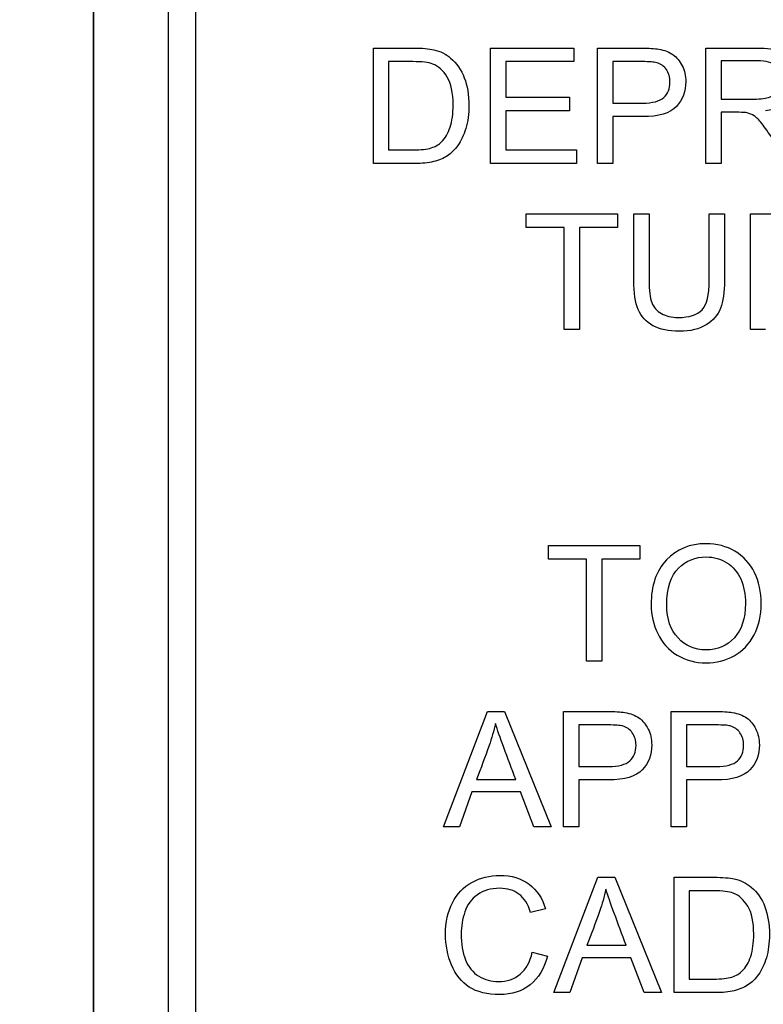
# Model space of a CAD drawing. Header units: inches. Extents: x 1 to 240, y -1 to 159.
# Tile 40 of 111: x 77.44 to 78.063, y 76.034 to 76.859. Entities that reach past the tile are written whole.
import ezdxf
from ezdxf.enums import TextEntityAlignment as Align
from ezdxf.lldxf.tags import DXFTag

# ---------------------------------------------------------------- set-up
doc = ezdxf.new("R2010")
doc.units = ezdxf.units.IN
doc.header["$MEASUREMENT"] = 0
for name, color, linetype in [('Default', 7, 'Continuous'), ('DV1_Default', 7, 'Continuous'), ('LAB20180', 7, 'Continuous')]:
    doc.layers.add(name, color=color, linetype=linetype)
doc.styles.add('SEACAD_Times_New_Roman', font='times.ttf')
tags = doc.linetypes.add('HIDDEN2', pattern=[0.1875, 0.125, -0.0625]).pattern_tags.tags
tags[6:7] = [DXFTag(74, 4), DXFTag(75, 0), DXFTag(340, '0'), DXFTag(46, 0.0), DXFTag(50, 0.0), DXFTag(44, 0.0), DXFTag(45, 0.0)]
tags[4:5] = [DXFTag(74, 4), DXFTag(75, 0), DXFTag(340, '0'), DXFTag(46, 0.0), DXFTag(50, 0.0), DXFTag(44, 0.0), DXFTag(45, 0.0)]
doc.dimstyles.new('HAMMOND_(STH_-_240x160)', dxfattribs={"dimtxt": 1, "dimasz": 1.25, "dimexe": 0.5, "dimexo": 0.5, "dimgap": 0.25, "dimtad": 0, "dimtih": 1, "dimtoh": 1, "dimzin": 0, "dimdsep": 46, "dimtxsty": 'SEACAD_Times_New_Roman', "dimblk1": '_SE_FILLED', "dimblk2": '_SE_FILLED', "dimsah": 1, "dimcen": 0.5, "dimadec": 0, "dimazin": 0, "dimtfac": 0.8, "dimtofl": 0, "dimtmove": 0, "dimatfit": 3, "dimfxl": 1, "dimtolj": 1, "dimtzin": 0, "dimarcsym": 0})

# ---------------------------------------------------------------- blocks, each defined once
blk = doc.blocks.new('SE')
at = {"layer": 'DV1_Default', "color": 7, "linetype": 'HIDDEN2'}
blk.add_line((77.50179, 73.94399), (77.50179, 100.13199), dxfattribs=at)
at = {"layer": 'LAB20180', "color": 7, "linetype": 'Continuous'}
for p, q in [((77.50179, 77.69399), (77.50179, 73.94399)), ((77.56429, 77.50603), (77.56429, 74.13196)), ((77.58729, 77.50603), (77.58729, 74.13196)), ((77.73635, 76.73879), (77.73635, 76.83558)), ((77.83448, 76.73879), (77.83448, 76.83558)), ((77.83448, 76.83558), (77.90422, 76.83558)), ((77.90422, 76.83558), (77.90422, 76.82424)), ((77.92424, 76.73879), (77.92424, 76.83558)), ((78.01484, 76.73879), (78.01484, 76.83558)), ((77.7491, 76.82424), (77.7491, 76.75019)), ((77.90422, 76.82424), (77.84723, 76.82424)), ((77.84723, 76.82424), (77.84723, 76.79449)), ((77.93693, 76.82424), (77.93693, 76.78947)), ((78.02759, 76.82489), (78.02759, 76.79288)), ((77.84723, 76.79449), (77.90061, 76.79449)), ((77.90061, 76.79449), (77.90061, 76.7831)), ((77.90061, 76.7831), (77.84723, 76.7831)), ((77.84723, 76.7831), (77.84723, 76.75019)), ((77.93693, 76.77814), (77.93693, 76.73879)), ((78.02759, 76.78174), (78.02759, 76.73879)), ((77.84723, 76.75019), (77.90647, 76.75019)), ((77.90647, 76.75019), (77.90647, 76.73879)), ((77.90647, 76.73879), (77.83448, 76.73879)), ((77.93693, 76.73879), (77.92424, 76.73879)), ((78.02759, 76.73879), (78.01484, 76.73879)), ((77.86436, 76.68522), (77.86436, 76.69656)), ((77.86436, 76.69656), (77.94073, 76.69656)), ((77.94073, 76.69656), (77.94073, 76.68522)), ((77.95457, 76.69656), (77.96726, 76.69656)), ((78.01774, 76.69656), (78.03043, 76.69656)), ((78.05225, 76.59978), (78.05225, 76.69656)), ((77.89617, 76.68522), (77.86436, 76.68522)), ((77.89617, 76.59978), (77.89617, 76.68522)), ((77.94073, 76.68522), (77.90892, 76.68522)), ((77.90892, 76.68522), (77.90892, 76.59978)), ((77.90892, 76.59978), (77.89617, 76.59978)), ((78.06494, 76.59978), (78.05225, 76.59978)), ((77.88313, 76.40712), (77.88313, 76.41852)), ((77.88313, 76.41852), (77.9595, 76.41852)), ((77.9595, 76.41852), (77.9595, 76.40712)), ((77.91494, 76.40712), (77.88313, 76.40712)), ((77.91494, 76.32174), (77.91494, 76.40712)), ((77.9595, 76.40712), (77.92769, 76.40712)), ((77.92769, 76.40712), (77.92769, 76.32174)), ((77.92769, 76.32174), (77.91494, 76.32174)), ((77.79501, 76.18272), (77.83197, 76.2795)), ((77.83197, 76.2795), (77.84607, 76.2795)), ((77.84607, 76.2795), (77.88529, 76.18272)), ((77.89572, 76.18272), (77.89572, 76.2795)), ((77.98587, 76.18272), (77.98587, 76.2795)), ((77.9084, 76.26811), (77.9084, 76.23333)), ((77.99862, 76.26811), (77.99862, 76.23333)), ((77.82276, 76.22245), (77.85554, 76.22245)), ((77.9084, 76.222), (77.9084, 76.18272)), ((77.99862, 76.222), (77.99862, 76.18272)), ((77.8189, 76.21202), (77.80847, 76.18272)), ((77.8596, 76.21202), (77.8189, 76.21202)), ((77.87073, 76.18272), (77.8596, 76.21202)), ((77.80847, 76.18272), (77.79501, 76.18272)), ((77.88529, 76.18272), (77.87073, 76.18272)), ((77.9084, 76.18272), (77.89572, 76.18272)), ((77.99862, 76.18272), (77.98587, 76.18272)), ((77.88754, 76.0437), (77.92444, 76.14042)), ((77.92444, 76.14042), (77.9386, 76.14042)), ((77.9386, 76.14042), (77.97782, 76.0437)), ((77.98825, 76.0437), (77.98825, 76.14042)), ((78.00093, 76.12909), (78.00093, 76.05504)), ((77.88059, 76.11389), (77.86803, 76.11093)), ((77.86945, 76.07757), (77.88213, 76.07436)), ((77.91529, 76.08343), (77.948, 76.08343)), ((77.91137, 76.073), (77.901, 76.0437)), ((77.95213, 76.073), (77.91137, 76.073)), ((77.96327, 76.0437), (77.95213, 76.073)), ((77.901, 76.0437), (77.88754, 76.0437)), ((77.97782, 76.0437), (77.96327, 76.0437))]:
    blk.add_line(p, q, dxfattribs=at)
for points, knots in [([(77.73635, 76.83558), (77.74747, 76.83558), (77.75859, 76.83558), (77.7697, 76.83558), (77.77717, 76.83558), (77.78297, 76.83512), (77.7869, 76.83422), (77.79244, 76.83295), (77.7972, 76.83062), (77.80106, 76.82727), (77.80614, 76.82287), (77.81001, 76.81742), (77.81504, 76.80402), (77.81632, 76.79636), (77.81632, 76.78039), (77.81549, 76.77382), (77.81201, 76.76249), (77.80982, 76.75779), (77.80718, 76.75406), (77.80455, 76.75033), (77.80151, 76.74742), (77.79836, 76.7453), (77.79516, 76.74314), (77.79134, 76.74156), (77.78677, 76.74047), (77.78232, 76.7394), (77.77711, 76.73879), (77.77125, 76.73879), (77.75962, 76.73879), (77.74798, 76.73879), (77.73635, 76.73879)], [0, 0, 0, 0, 0.150622, 0.150622, 0.150622, 0.228643, 0.228643, 0.228643, 0.300629, 0.300629, 0.300629, 0.39726, 0.39726, 0.493892, 0.493892, 0.576101, 0.576101, 0.65831, 0.65831, 0.65831, 0.714749, 0.714749, 0.714749, 0.771756, 0.771756, 0.771756, 0.842405, 0.842405, 0.842405, 1, 1, 1, 1]), ([(77.92424, 76.83558), (77.93639, 76.83558), (77.94854, 76.83558), (77.96069, 76.83558), (77.96713, 76.83558), (77.97202, 76.83525), (77.97544, 76.83467), (77.98014, 76.83387), (77.98413, 76.83236), (77.98735, 76.8301), (77.99054, 76.82787), (77.99314, 76.82476), (77.99507, 76.82077), (77.99702, 76.81675), (77.99804, 76.81233), (77.99804, 76.79932), (77.99546, 76.79237), (77.99018, 76.78664), (77.98496, 76.78097), (77.9755, 76.77807), (77.96178, 76.77814), (77.9535, 76.77818), (77.94521, 76.77814), (77.93693, 76.77814)], [0, 0, 0, 0, 0.216646, 0.216646, 0.216646, 0.304555, 0.304555, 0.304555, 0.381028, 0.381028, 0.381028, 0.453869, 0.453869, 0.453869, 0.533473, 0.533473, 0.671168, 0.671168, 0.671168, 0.852252, 0.852252, 0.852252, 1, 1, 1, 1]), ([(78.01484, 76.83558), (78.02912, 76.83558), (78.04339, 76.83558), (78.05766, 76.83558), (78.06629, 76.83558), (78.0728, 76.83474), (78.08181, 76.83126), (78.08535, 76.82817), (78.08806, 76.82379), (78.09079, 76.81937), (78.09205, 76.81452), (78.09205, 76.80235), (78.08986, 76.79655), (78.08097, 76.78715), (78.07415, 76.78413), (78.06481, 76.7829)], [0, 0, 0, 0, 0.318516, 0.318516, 0.318516, 0.446195, 0.446195, 0.573873, 0.573873, 0.573873, 0.693766, 0.693766, 0.846883, 0.846883, 1, 1, 1, 1]), ([(77.7491, 76.75019), (77.75599, 76.75019), (77.76288, 76.75019), (77.76977, 76.75019), (77.77614, 76.75019), (77.78117, 76.75077), (77.78484, 76.75193), (77.78847, 76.75308), (77.79134, 76.75483), (77.79656, 76.76004), (77.79887, 76.7641), (77.80061, 76.76925), (77.80233, 76.77433), (77.80312, 76.78058), (77.80312, 76.79804), (77.80151, 76.80583), (77.79817, 76.8113), (77.79485, 76.81673), (77.79083, 76.82038), (77.786, 76.82225), (77.78259, 76.82356), (77.77705, 76.82424), (77.76945, 76.82424), (77.76266, 76.82424), (77.75588, 76.82424), (77.7491, 76.82424)], [0, 0, 0, 0, 0.131488, 0.131488, 0.131488, 0.228323, 0.228323, 0.228323, 0.291645, 0.291645, 0.383751, 0.383751, 0.383751, 0.499102, 0.499102, 0.657962, 0.657962, 0.657962, 0.76402, 0.76402, 0.76402, 0.87055, 0.87055, 0.87055, 1, 1, 1, 1]), ([(77.93693, 76.78947), (77.94528, 76.78947), (77.95363, 76.78947), (77.96198, 76.78947), (77.97028, 76.78947), (77.97614, 76.79102), (77.97962, 76.79411), (77.98313, 76.79723), (77.98484, 76.80158), (77.98484, 76.81124), (77.98387, 76.81471), (77.97975, 76.82051), (77.97705, 76.82244), (77.9737, 76.82334), (77.97151, 76.82393), (77.96752, 76.82424), (77.96172, 76.82424), (77.95346, 76.82424), (77.94519, 76.82424), (77.93693, 76.82424)], [0, 0, 0, 0, 0.215541, 0.215541, 0.215541, 0.375784, 0.375784, 0.375784, 0.501307, 0.501307, 0.592204, 0.592204, 0.6831, 0.6831, 0.6831, 0.786672, 0.786672, 0.786672, 1, 1, 1, 1]), ([(78.02759, 76.79288), (78.03676, 76.79288), (78.04592, 76.79288), (78.05509, 76.79288), (78.06095, 76.79288), (78.06552, 76.79346), (78.0688, 76.79469), (78.07207, 76.7959), (78.0746, 76.79784), (78.07808, 76.80312), (78.07891, 76.80602), (78.07891, 76.81375), (78.07724, 76.81755), (78.07395, 76.82044), (78.0706, 76.8234), (78.06533, 76.82489), (78.05818, 76.82489), (78.04798, 76.82489), (78.03779, 76.82489), (78.02759, 76.82489)], [0, 0, 0, 0, 0.228544, 0.228544, 0.228544, 0.344091, 0.344091, 0.344091, 0.420208, 0.420208, 0.496325, 0.496325, 0.606618, 0.606618, 0.606618, 0.745771, 0.745771, 0.745771, 1, 1, 1, 1]), ([(78.08387, 76.73879), (78.07962, 76.74551), (78.07537, 76.75223), (78.07112, 76.75895), (78.06744, 76.76478), (78.0643, 76.76919), (78.06185, 76.77228), (78.05943, 76.77534), (78.05728, 76.77749), (78.05535, 76.77872), (78.05346, 76.77991), (78.05155, 76.78078), (78.04955, 76.78129), (78.0481, 76.78167), (78.04569, 76.78174), (78.0424, 76.78174), (78.03747, 76.78174), (78.03253, 76.78174), (78.02759, 76.78174)], [0, 0, 0, 0, 0.307176, 0.307176, 0.307176, 0.516403, 0.516403, 0.516403, 0.634791, 0.634791, 0.634791, 0.716811, 0.716811, 0.716811, 0.809183, 0.809183, 0.809183, 1, 1, 1, 1]), ([(78.03043, 76.69656), (78.03043, 76.67793), (78.03043, 76.6593), (78.03043, 76.64067), (78.03043, 76.63094), (78.02933, 76.62322), (78.02714, 76.61748), (78.02497, 76.61181), (78.02096, 76.60712), (78.01523, 76.60358), (78.00952, 76.60005), (78.00203, 76.59817), (77.98368, 76.59817), (77.97627, 76.59978), (77.96481, 76.60596), (77.96069, 76.61047), (77.9558, 76.62231), (77.95457, 76.63043), (77.95457, 76.64067), (77.95457, 76.6593), (77.95457, 76.67793), (77.95457, 76.69656)], [0, 0, 0, 0, 0.229371, 0.229371, 0.229371, 0.325955, 0.325955, 0.325955, 0.402498, 0.402498, 0.402498, 0.496979, 0.496979, 0.588202, 0.588202, 0.679426, 0.679426, 0.770649, 0.770649, 0.770649, 1, 1, 1, 1]), ([(78.03043, 76.69656), (78.03043, 76.67793), (78.03043, 76.6593), (78.03043, 76.64067), (78.03043, 76.63094), (78.02933, 76.62322), (78.02714, 76.61748), (78.02497, 76.61181), (78.02096, 76.60712), (78.01523, 76.60358), (78.00952, 76.60005), (78.00203, 76.59817), (77.98368, 76.59817), (77.97627, 76.59978), (77.96481, 76.60596), (77.96069, 76.61047), (77.9558, 76.62231), (77.95457, 76.63043), (77.95457, 76.64067), (77.95457, 76.6593), (77.95457, 76.67793), (77.95457, 76.69656)], [0, 0, 0, 0, 0.229371, 0.229371, 0.229371, 0.325955, 0.325955, 0.325955, 0.402498, 0.402498, 0.402498, 0.496979, 0.496979, 0.588202, 0.588202, 0.679426, 0.679426, 0.770649, 0.770649, 0.770649, 1, 1, 1, 1]), ([(77.96726, 76.69656), (77.96726, 76.67797), (77.96726, 76.65938), (77.96726, 76.64079), (77.96726, 76.63236), (77.96809, 76.62618), (77.97119, 76.61819), (77.97383, 76.61517), (77.97769, 76.61298), (77.98148, 76.61083), (77.98612, 76.60976), (78.001, 76.60976), (78.0077, 76.61188), (78.01169, 76.6162), (78.01568, 76.62051), (78.01774, 76.62862), (78.01774, 76.64079), (78.01774, 76.65938), (78.01774, 76.67797), (78.01774, 76.69656)], [0, 0, 0, 0, 0.272206, 0.272206, 0.272206, 0.348704, 0.348704, 0.425203, 0.425203, 0.425203, 0.490104, 0.490104, 0.601582, 0.601582, 0.601582, 0.727853, 0.727853, 0.727853, 1, 1, 1, 1]), ([(77.96726, 76.69656), (77.96726, 76.67797), (77.96726, 76.65938), (77.96726, 76.64079), (77.96726, 76.63236), (77.96809, 76.62618), (77.97119, 76.61819), (77.97383, 76.61517), (77.97769, 76.61298), (77.98148, 76.61083), (77.98612, 76.60976), (78.001, 76.60976), (78.0077, 76.61188), (78.01169, 76.6162), (78.01568, 76.62051), (78.01774, 76.62862), (78.01774, 76.64079), (78.01774, 76.65938), (78.01774, 76.67797), (78.01774, 76.69656)], [0, 0, 0, 0, 0.272206, 0.272206, 0.272206, 0.348704, 0.348704, 0.425203, 0.425203, 0.425203, 0.490104, 0.490104, 0.601582, 0.601582, 0.601582, 0.727853, 0.727853, 0.727853, 1, 1, 1, 1]), ([(78.05225, 76.69656), (78.06651, 76.69656), (78.08076, 76.69656), (78.09501, 76.69656), (78.10364, 76.69656), (78.11021, 76.69566), (78.11471, 76.69392), (78.11917, 76.6922), (78.12276, 76.68915), (78.12547, 76.68471), (78.12813, 76.68034), (78.12946, 76.6755), (78.12946, 76.66327), (78.12727, 76.65754), (78.11838, 76.64813), (78.11149, 76.64511), (78.10222, 76.64389)], [0, 0, 0, 0, 0.31817, 0.31817, 0.31817, 0.466864, 0.466864, 0.466864, 0.574209, 0.574209, 0.574209, 0.693201, 0.693201, 0.846601, 0.846601, 1, 1, 1, 1]), ([(77.96903, 76.36881), (77.96903, 76.38484), (77.97334, 76.3974), (77.98191, 76.40648), (77.9905, 76.41559), (78.00161, 76.42007), (78.02408, 76.42007), (78.03213, 76.41794), (78.04643, 76.40944), (78.0519, 76.40345), (78.05937, 76.38826), (78.06124, 76.37963), (78.06124, 76.36012), (78.05924, 76.35136), (78.05139, 76.33591), (78.04578, 76.33005), (78.03857, 76.32612), (78.03128, 76.32215), (78.0235, 76.32013), (78.00605, 76.32013), (77.99794, 76.32232), (77.98365, 76.33108), (77.97824, 76.33707), (77.97457, 76.34473), (77.97093, 76.35231), (77.96903, 76.36031), (77.96903, 76.36881)], [0, 0, 0, 0, 0.133484, 0.133484, 0.133484, 0.259404, 0.259404, 0.341759, 0.341759, 0.424115, 0.424115, 0.50647, 0.50647, 0.590473, 0.590473, 0.674475, 0.674475, 0.674475, 0.751467, 0.751467, 0.834973, 0.834973, 0.91848, 0.91848, 0.91848, 1, 1, 1, 1]), ([(77.98216, 76.36855), (77.98216, 76.3569), (77.98532, 76.34775), (77.99781, 76.33436), (78.0056, 76.33101), (78.02466, 76.33101), (78.03258, 76.33443), (78.03876, 76.34119), (78.04491, 76.34791), (78.04804, 76.35748), (78.04804, 76.37776), (78.04675, 76.38465), (78.04411, 76.39051), (78.04146, 76.39639), (78.03754, 76.40088), (78.02737, 76.40732), (78.02164, 76.40893), (78.01526, 76.40899), (78.00625, 76.40908), (77.99846, 76.40584), (77.99195, 76.39965), (77.98542, 76.39344), (77.98216, 76.38304), (77.98216, 76.36855)], [0, 0, 0, 0, 0.119189, 0.119189, 0.238377, 0.238377, 0.359187, 0.359187, 0.359187, 0.497603, 0.497603, 0.585099, 0.585099, 0.585099, 0.663865, 0.663865, 0.742631, 0.742631, 0.742631, 0.854561, 0.854561, 0.854561, 1, 1, 1, 1]), ([(77.89572, 76.2795), (77.90787, 76.2795), (77.92002, 76.2795), (77.93216, 76.2795), (77.9386, 76.2795), (77.9435, 76.27912), (77.94691, 76.27854), (77.95167, 76.27773), (77.95567, 76.27622), (77.95882, 76.27403), (77.96205, 76.27179), (77.96462, 76.26869), (77.96661, 76.26469), (77.96862, 76.26068), (77.96951, 76.25626), (77.96951, 76.24319), (77.96694, 76.23623), (77.96166, 76.23057), (77.95637, 76.2249), (77.94697, 76.222), (77.93326, 76.222), (77.92497, 76.222), (77.91669, 76.222), (77.9084, 76.222)], [0, 0, 0, 0, 0.216618, 0.216618, 0.216618, 0.304542, 0.304542, 0.304542, 0.38085, 0.38085, 0.38085, 0.453906, 0.453906, 0.453906, 0.533113, 0.533113, 0.67119, 0.67119, 0.67119, 0.852322, 0.852322, 0.852322, 1, 1, 1, 1]), ([(77.98587, 76.2795), (77.99804, 76.2795), (78.01021, 76.2795), (78.02238, 76.2795), (78.02882, 76.2795), (78.03371, 76.27912), (78.03706, 76.27854), (78.04181, 76.27771), (78.04582, 76.27622), (78.04903, 76.27403), (78.05228, 76.27182), (78.05483, 76.26869), (78.05676, 76.26469), (78.05873, 76.26062), (78.05972, 76.25626), (78.05972, 76.24319), (78.05708, 76.23623), (78.05187, 76.23057), (78.04659, 76.22483), (78.03712, 76.222), (78.02347, 76.222), (78.01519, 76.222), (78.0069, 76.222), (77.99862, 76.222)], [0, 0, 0, 0, 0.216958, 0.216958, 0.216958, 0.304485, 0.304485, 0.304485, 0.381107, 0.381107, 0.381107, 0.453971, 0.453971, 0.453971, 0.533155, 0.533155, 0.671192, 0.671192, 0.671192, 0.852298, 0.852298, 0.852298, 1, 1, 1, 1]), ([(77.8386, 76.26946), (77.83725, 76.26321), (77.83545, 76.25697), (77.83332, 76.25085), (77.83001, 76.24131), (77.82628, 76.23192), (77.82276, 76.22245)], [0, 0, 0, 0, 0.389814, 0.389814, 0.389814, 1, 1, 1, 1]), ([(77.85554, 76.22245), (77.85221, 76.23138), (77.84888, 76.24031), (77.84556, 76.24924), (77.84252, 76.25739), (77.84021, 76.26411), (77.8386, 76.26946)], [0, 0, 0, 0, 0.572051, 0.572051, 0.572051, 1, 1, 1, 1]), ([(77.9084, 76.23333), (77.91675, 76.23333), (77.9251, 76.23333), (77.93345, 76.23333), (77.94176, 76.23333), (77.94768, 76.23488), (77.95464, 76.24106), (77.95638, 76.24544), (77.95638, 76.2551), (77.95535, 76.25858), (77.95122, 76.26437), (77.94852, 76.2663), (77.94517, 76.26727), (77.94306, 76.26788), (77.93905, 76.26811), (77.93319, 76.26811), (77.92493, 76.26811), (77.91667, 76.26811), (77.9084, 76.26811)], [0, 0, 0, 0, 0.215355, 0.215355, 0.215355, 0.351087, 0.351087, 0.486819, 0.486819, 0.585108, 0.585108, 0.683397, 0.683397, 0.683397, 0.786845, 0.786845, 0.786845, 1, 1, 1, 1]), ([(77.99862, 76.23333), (78.00697, 76.23333), (78.01532, 76.23333), (78.02366, 76.23333), (78.03197, 76.23333), (78.03783, 76.23488), (78.04479, 76.24106), (78.04652, 76.24544), (78.04652, 76.2551), (78.04549, 76.25858), (78.0435, 76.26147), (78.04148, 76.2644), (78.03873, 76.2663), (78.03538, 76.26727), (78.03321, 76.2679), (78.0292, 76.26811), (78.02341, 76.26811), (78.01514, 76.26811), (78.00688, 76.26811), (77.99862, 76.26811)], [0, 0, 0, 0, 0.215503, 0.215503, 0.215503, 0.355035, 0.355035, 0.494567, 0.494567, 0.595608, 0.595608, 0.595608, 0.683176, 0.683176, 0.683176, 0.786692, 0.786692, 0.786692, 1, 1, 1, 1]), ([(77.88213, 76.07436), (77.87949, 76.06386), (77.87466, 76.05587), (77.86075, 76.0448), (77.85219, 76.04209), (77.83171, 76.04209), (77.82328, 76.04416), (77.81671, 76.04841), (77.81019, 76.05263), (77.80525, 76.05884), (77.80184, 76.06689), (77.79845, 76.07488), (77.79675, 76.08356), (77.79675, 76.10282), (77.79868, 76.11164), (77.80254, 76.11911), (77.80639, 76.12655), (77.81182, 76.13231), (77.8189, 76.13617), (77.82606, 76.14008), (77.83384, 76.14203), (77.85206, 76.14203), (77.86017, 76.13952), (77.86674, 76.13463), (77.87335, 76.1297), (77.87795, 76.12278), (77.88059, 76.11389)], [0, 0, 0, 0, 0.104376, 0.104376, 0.208752, 0.208752, 0.317142, 0.317142, 0.317142, 0.409738, 0.409738, 0.409738, 0.508627, 0.508627, 0.616505, 0.616505, 0.616505, 0.708763, 0.708763, 0.708763, 0.799096, 0.799096, 0.902432, 0.902432, 0.902432, 1, 1, 1, 1]), ([(77.98825, 76.14042), (77.99935, 76.14042), (78.01044, 76.14042), (78.02154, 76.14042), (78.02907, 76.14042), (78.0348, 76.13997), (78.03873, 76.13907), (78.04427, 76.1378), (78.04903, 76.13546), (78.05296, 76.13211), (78.05804, 76.12779), (78.06185, 76.12226), (78.06436, 76.11557), (78.06688, 76.10885), (78.06816, 76.10121), (78.06816, 76.08524), (78.06732, 76.07867), (78.06558, 76.073), (78.06385, 76.06735), (78.06172, 76.06264), (78.05902, 76.05897), (78.05628, 76.05525), (78.05341, 76.05227), (78.05019, 76.05014), (78.04702, 76.04805), (78.04318, 76.04641), (78.03416, 76.04422), (78.02894, 76.0437), (78.02315, 76.0437), (78.01152, 76.0437), (77.99988, 76.0437), (77.98825, 76.0437)], [0, 0, 0, 0, 0.150413, 0.150413, 0.150413, 0.228477, 0.228477, 0.228477, 0.300745, 0.300745, 0.300745, 0.392531, 0.392531, 0.392531, 0.498096, 0.498096, 0.587904, 0.587904, 0.587904, 0.658254, 0.658254, 0.658254, 0.714914, 0.714914, 0.714914, 0.778618, 0.778618, 0.842322, 0.842322, 0.842322, 1, 1, 1, 1]), ([(77.86803, 76.11093), (77.86584, 76.11795), (77.86256, 76.1231), (77.85831, 76.12632), (77.85402, 76.12957), (77.84865, 76.13115), (77.83474, 76.13115), (77.82849, 76.12935), (77.82347, 76.1258), (77.81846, 76.12227), (77.81497, 76.11743), (77.81298, 76.11138), (77.81099, 76.10537), (77.80988, 76.09921), (77.80988, 76.08459), (77.81111, 76.07745), (77.81349, 76.07126), (77.81585, 76.06514), (77.81961, 76.06058), (77.82469, 76.05755), (77.82973, 76.05455), (77.83526, 76.05298), (77.84826, 76.05298), (77.85438, 76.05504), (77.8643, 76.06328), (77.86764, 76.06946), (77.86945, 76.07757)], [0, 0, 0, 0, 0.096945, 0.096945, 0.096945, 0.187413, 0.187413, 0.290421, 0.290421, 0.290421, 0.385578, 0.385578, 0.385578, 0.479008, 0.479008, 0.599806, 0.599806, 0.599806, 0.694434, 0.694434, 0.694434, 0.783273, 0.783273, 0.891636, 0.891636, 1, 1, 1, 1]), ([(77.93107, 76.13044), (77.92972, 76.12413), (77.92798, 76.11795), (77.92585, 76.11183), (77.92254, 76.10229), (77.91881, 76.0929), (77.91529, 76.08343)], [0, 0, 0, 0, 0.389606, 0.389606, 0.389606, 1, 1, 1, 1]), ([(77.948, 76.08343), (77.9447, 76.09236), (77.94139, 76.10129), (77.93809, 76.11022), (77.93506, 76.1184), (77.93274, 76.1251), (77.93107, 76.13044)], [0, 0, 0, 0, 0.571633, 0.571633, 0.571633, 1, 1, 1, 1]), ([(78.00093, 76.05504), (78.00782, 76.05504), (78.01471, 76.05504), (78.0216, 76.05504), (78.02804, 76.05504), (78.033, 76.05562), (78.03667, 76.05678), (78.0403, 76.05792), (78.04318, 76.05967), (78.04839, 76.06489), (78.05077, 76.06895), (78.05245, 76.0741), (78.05413, 76.07927), (78.05502, 76.08543), (78.05502, 76.10288), (78.05335, 76.11067), (78.05, 76.11615), (78.0467, 76.12154), (78.04266, 76.12522), (78.0379, 76.12709), (78.03444, 76.12844), (78.02894, 76.12909), (78.02128, 76.12909), (78.0145, 76.12909), (78.00772, 76.12909), (78.00093, 76.12909)], [0, 0, 0, 0, 0.131457, 0.131457, 0.131457, 0.228272, 0.228272, 0.228272, 0.293515, 0.293515, 0.383703, 0.383703, 0.383703, 0.499077, 0.499077, 0.65797, 0.65797, 0.65797, 0.76365, 0.76365, 0.76365, 0.870567, 0.870567, 0.870567, 1, 1, 1, 1])]:
    blk.add_open_spline(points, degree=3, knots=knots, dxfattribs=at)
blk = doc.blocks.new('DMBLK3152')
at = {"layer": 'Default', "linetype": 'Continuous'}
for points in [[(88.43768, 99.78799), (88.22935, 101.03799), (88.02102, 99.78799)], [(88.43768, 66.28799), (88.02102, 66.28799), (88.22935, 65.03799)]]:
    blk.add_hatch(color=7, dxfattribs=at).paths.add_polyline_path(points)
at = {"layer": 'Default', "color": 7, "linetype": 'Continuous'}
for p, q in [((67.24127, 101.03799), (88.72935, 101.03799)), ((88.22935, 101.03799), (88.22935, 83.88799)), ((88.22935, 82.53799), (88.22935, 65.03799)), ((67.24127, 65.03799), (88.72935, 65.03799))]:
    blk.add_line(p, q, dxfattribs=at)
at = {"layer": 'Default', "color": 7, "linetype": 'Continuous', "style": 'SEACAD_Times_New_Roman'}
blk.add_text('36.00', height=1, dxfattribs=at).set_placement((86.52319, 83.53799), align=Align.TOP_LEFT)
blk = doc.blocks.new('_SE_FILLED')
at = {"color": 0}
blk.add_line((0, 0), (-1, 0), dxfattribs=at)
blk.add_solid([(0, 0), (-1, -0.1665), (-1, 0.1665), (0, 0)], dxfattribs=at)

msp = doc.modelspace()

# ---------------------------------------------------------------- block references
at = {"layer": 'Default'}
msp.add_blockref('SE', (0, 0), dxfattribs=at)

# ---------------------------------------------------------------- dimensions: what is measured, and where the dimension line sits
at = {"layer": 'Default', "color": 7, "linetype": 'Continuous'}
dim = msp.add_linear_dim(base=(88.22935, 101.03799), p1=(66.74127, 101.03799), p2=(66.74127, 65.03799), angle=270, text='\\A1;<>', dimstyle='HAMMOND_(STH_-_240x160)', dxfattribs=at)
dim.commit()
dim.dimension.update_dxf_attribs({"geometry": 'DMBLK3152', "text_midpoint": (88.22935, 83.03799), "dimtype": 161})

doc.saveas('drawing.dxf')
